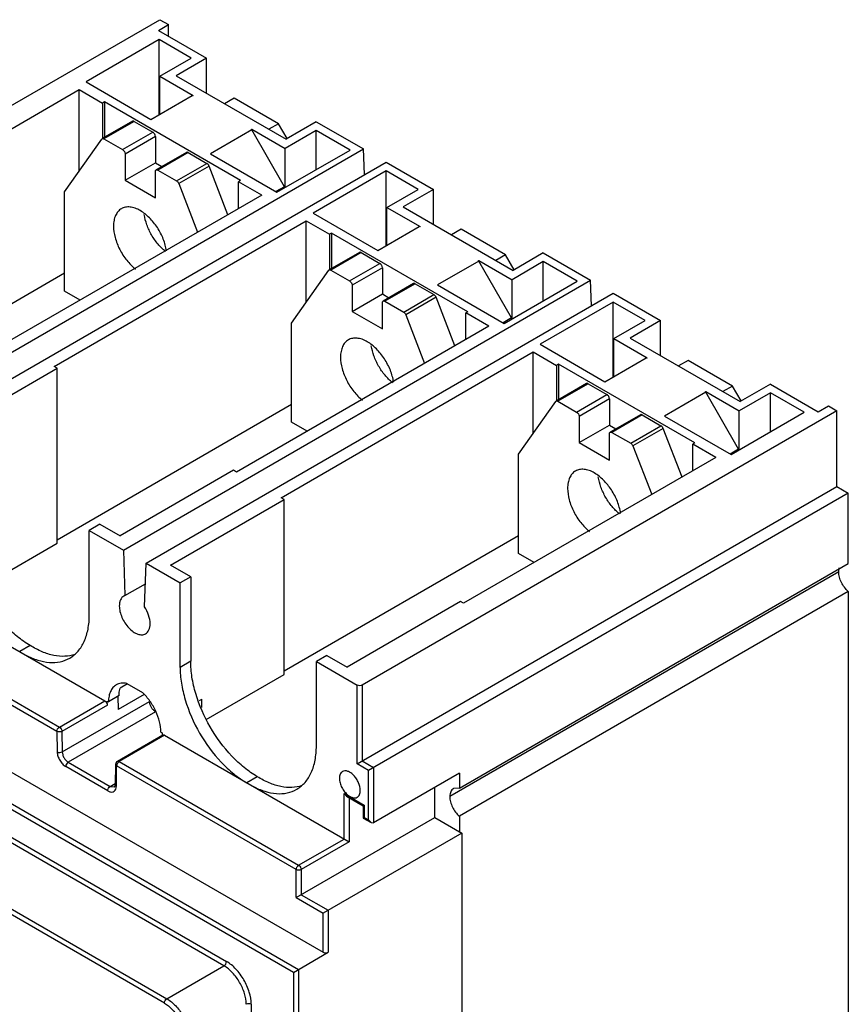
# Model space of a CAD drawing. Header units: millimetres. Extents: x 39 to 217, y 27 to 329.
# Tile 3 of 3: x 100 to 217, y 191 to 329. Entities that reach past the tile are written whole.
import ezdxf

# ---------------------------------------------------------------- set-up
doc = ezdxf.new("R2010")
doc.units = ezdxf.units.MM
doc.header["$LTSCALE"] = 23.166512
doc.layers.get('0').update_dxf_attribs({"linetype": 'CONTINUOUS'})

msp = doc.modelspace()

# ---------------------------------------------------------------- linework, layer by layer
at = {"color": 7, "linetype": 'Continuous'}
for p, q in [((53.61, 290.42), (120.14, 328.83)), ((120.14, 328.83), (121.35, 328.14)), ((119.93, 327.32), (121.35, 328.14)), ((119.93, 327.32), (126.65, 323.44)), ((121.35, 326.51), (121.35, 328.14)), ((120.04, 326.04), (109.79, 320.12)), ((120.04, 315.54), (120.04, 326.04)), ((124.53, 323.44), (120.04, 326.04)), ((120.14, 320.91), (124.53, 323.44)), ((126.65, 323.44), (122.41, 320.99)), ((126.65, 318.55), (126.65, 323.44)), ((109.79, 320.12), (118.87, 314.87)), ((120.14, 315.61), (120.14, 320.91)), ((120.14, 320.91), (124.81, 318.22)), ((122.41, 320.99), (137.82, 312.09)), ((73.48, 298.62), (108.83, 319.04)), ((108.83, 307.63), (108.83, 319.04)), ((108.83, 319.04), (112.08, 317.16)), ((112.37, 317.32), (112.08, 317.16)), ((112.37, 317.32), (112.37, 312.35)), ((131.46, 306.3), (112.37, 317.32)), ((118.87, 314.87), (124.67, 318.22)), ((124.74, 318.18), (124.67, 318.22)), ((124.81, 318.22), (124.74, 318.18)), ((130.55, 317.85), (129.2, 317.07)), ((136.75, 314.26), (130.55, 317.85)), ((112.08, 317.16), (112.08, 312.17)), ((116.28, 314.61), (112.04, 312.17)), ((116.53, 314.59), (112.29, 312.14)), ((116.53, 314.59), (119.15, 313.07)), ((142.06, 314.54), (137.82, 312.09)), ((142.06, 314.54), (148.68, 310.73)), ((114.91, 310.63), (119.15, 313.07)), ((133.01, 313.4), (127.22, 310.05)), ((132.94, 313.44), (133.01, 313.48)), ((133.01, 313.4), (132.94, 313.44)), ((133.01, 313.44), (133.01, 313.48)), ((133.01, 313.48), (137.68, 310.79)), ((137.61, 305.44), (133.01, 313.4)), ((136.75, 314.26), (135.41, 313.49)), ((137.96, 312.17), (136.75, 314.26)), ((142.06, 313.32), (137.68, 310.79)), ((142.06, 307.85), (142.06, 313.32)), ((146.8, 310.58), (142.06, 313.32)), ((106.78, 304.71), (111.98, 312.11)), ((111.98, 312.11), (112.04, 312.17)), ((112.29, 312.14), (114.91, 310.63)), ((119.51, 312.46), (115.27, 310.01)), ((119.51, 312.46), (119.51, 308.79)), ((83.2, 272.92), (148.68, 310.73)), ((136.55, 304.66), (146.8, 310.58)), ((137.68, 305.4), (137.68, 310.79)), ((148.8, 307.13), (148.68, 310.73)), ((115.27, 310.01), (115.27, 306.34)), ((123.85, 310.24), (119.61, 307.79)), ((124.1, 310.22), (119.86, 307.77)), ((124.1, 310.22), (126.73, 308.7)), ((127.22, 310.05), (136.55, 304.66)), ((86.38, 271.09), (151.86, 308.89)), ((115.27, 306.34), (119.51, 308.79)), ((119.51, 308.79), (120.42, 308.26)), ((119.51, 303.89), (119.51, 307.56)), ((119.86, 307.77), (122.49, 306.25)), ((122.49, 306.25), (126.73, 308.7)), ((127.03, 308.32), (122.79, 305.87)), ((129.68, 301.51), (127.03, 308.32)), ((151.86, 307.67), (141.61, 301.75)), ((151.86, 308.89), (158.47, 305.07)), ((151.86, 297.17), (151.86, 307.67)), ((156.35, 305.07), (151.86, 307.67)), ((115.27, 306.34), (119.51, 303.89)), ((131.46, 306.3), (131.18, 306.13)), ((122.79, 305.87), (125.43, 299.06)), ((131.18, 302.38), (131.18, 306.13)), ((134.43, 304.26), (131.18, 306.13)), ((137.61, 305.44), (136.41, 304.75)), ((137.61, 305.36), (137.61, 305.44)), ((137.68, 305.4), (137.61, 305.36)), ((137.65, 305.42), (137.68, 305.4)), ((151.96, 302.54), (156.35, 305.07)), ((158.47, 305.07), (154.23, 302.62)), ((158.47, 300.17), (158.47, 305.07)), ((134.43, 304.26), (99.07, 283.84)), ((106.78, 290.82), (106.78, 304.71)), ((151.96, 297.23), (151.96, 302.54)), ((151.96, 302.54), (156.63, 299.85)), ((154.23, 302.62), (169.64, 293.72)), ((105.3, 280.25), (140.65, 300.66)), ((140.65, 289.26), (140.65, 300.66)), ((140.65, 300.66), (143.9, 298.79)), ((141.61, 301.75), (150.69, 296.5)), ((150.69, 296.5), (156.49, 299.85)), ((156.56, 299.81), (156.49, 299.85)), ((156.63, 299.85), (156.56, 299.81)), ((162.37, 299.48), (161.02, 298.7)), ((168.57, 295.89), (162.37, 299.48)), ((144.19, 298.95), (143.9, 298.79)), ((143.9, 298.79), (143.9, 293.79)), ((144.19, 298.95), (144.19, 293.98)), ((163.28, 287.93), (144.19, 298.95)), ((148.1, 296.24), (143.86, 293.79)), ((148.35, 296.22), (144.11, 293.77)), ((148.35, 296.22), (150.97, 294.7)), ((168.57, 295.89), (167.23, 295.12)), ((169.78, 293.8), (168.57, 295.89)), ((173.88, 296.17), (169.64, 293.72)), ((173.88, 296.17), (180.5, 292.36)), ((138.6, 286.34), (143.8, 293.74)), ((143.8, 293.74), (143.86, 293.79)), ((144.11, 293.77), (146.73, 292.25)), ((146.73, 292.25), (150.97, 294.7)), ((151.33, 294.09), (147.09, 291.64)), ((151.33, 294.09), (151.33, 290.42)), ((164.83, 295.03), (159.04, 291.68)), ((164.76, 295.07), (164.83, 295.11)), ((164.83, 295.03), (164.76, 295.07)), ((164.83, 295.07), (164.83, 295.11)), ((164.83, 295.11), (169.5, 292.42)), ((169.43, 287.07), (164.83, 295.03)), ((173.88, 294.95), (169.5, 292.42)), ((173.88, 289.48), (173.88, 294.95)), ((178.62, 292.21), (173.88, 294.95)), ((73.9, 274.37), (106.78, 293.36)), ((169.5, 287.03), (169.5, 292.42)), ((115.02, 254.55), (180.5, 292.36)), ((147.09, 291.64), (147.09, 287.97)), ((155.67, 291.87), (151.43, 289.42)), ((155.92, 291.85), (151.68, 289.4)), ((155.92, 291.85), (158.55, 290.33)), ((159.04, 291.68), (168.37, 286.29)), ((168.37, 286.29), (178.62, 292.21)), ((180.62, 288.75), (180.5, 292.36)), ((108.97, 289.56), (106.78, 290.82)), ((118.2, 252.72), (183.68, 290.52)), ((147.09, 287.97), (151.33, 290.42)), ((151.33, 290.42), (152.24, 289.89)), ((154.31, 287.88), (158.55, 290.33)), ((158.85, 289.95), (154.61, 287.5)), ((161.5, 283.14), (158.85, 289.95)), ((183.68, 290.52), (190.29, 286.7)), ((151.33, 285.52), (151.33, 289.19)), ((151.68, 289.4), (154.31, 287.88)), ((183.68, 289.29), (173.43, 283.38)), ((183.68, 278.8), (183.68, 289.29)), ((188.17, 286.7), (183.68, 289.29)), ((147.09, 287.97), (151.33, 285.52)), ((154.61, 287.5), (157.25, 280.69)), ((163.28, 287.93), (163, 287.76)), ((163, 284.01), (163, 287.76)), ((166.25, 285.89), (163, 287.76)), ((169.43, 287.07), (168.23, 286.38)), ((169.43, 286.99), (169.43, 287.07)), ((169.5, 287.03), (169.43, 286.99)), ((169.47, 287.05), (169.5, 287.03)), ((166.25, 285.89), (130.89, 265.47)), ((138.6, 272.45), (138.6, 286.34)), ((183.78, 284.17), (188.17, 286.7)), ((190.29, 286.7), (186.05, 284.25)), ((190.29, 281.8), (190.29, 286.7)), ((183.78, 278.86), (183.78, 284.17)), ((183.78, 284.17), (188.45, 281.48)), ((186.05, 284.25), (201.46, 275.35)), ((173.43, 283.38), (182.51, 278.13)), ((137.12, 261.88), (172.47, 282.29)), ((172.47, 270.89), (172.47, 282.29)), ((172.47, 282.29), (175.72, 280.42)), ((182.51, 278.13), (188.31, 281.48)), ((188.38, 281.43), (188.31, 281.48)), ((188.45, 281.48), (188.38, 281.43)), ((89.81, 270.82), (105.72, 280.01)), ((105.72, 280.01), (105.3, 280.25)), ((105.72, 255.51), (105.72, 280.01)), ((176.01, 280.58), (175.72, 280.42)), ((175.72, 280.42), (175.72, 275.42)), ((176.01, 280.58), (176.01, 275.61)), ((195.1, 269.56), (176.01, 280.58)), ((194.19, 281.11), (192.84, 280.33)), ((200.39, 277.52), (194.19, 281.11)), ((179.92, 277.87), (175.68, 275.42)), ((180.17, 277.85), (175.93, 275.4)), ((180.17, 277.85), (182.79, 276.33)), ((200.39, 277.52), (199.05, 276.75)), ((201.6, 275.43), (200.39, 277.52)), ((205.7, 277.8), (201.46, 275.35)), ((205.7, 277.8), (212.42, 273.92)), ((178.55, 273.88), (182.79, 276.33)), ((196.65, 276.66), (190.86, 273.31)), ((196.58, 276.7), (196.65, 276.74)), ((196.65, 276.66), (196.58, 276.7)), ((196.65, 276.7), (196.65, 276.74)), ((196.65, 276.74), (201.32, 274.05)), ((201.25, 268.7), (196.65, 276.66)), ((205.7, 276.58), (201.32, 274.05)), ((205.7, 271.11), (205.7, 276.58)), ((210.44, 273.84), (205.7, 276.58)), ((105.72, 256), (138.6, 274.99)), ((170.42, 267.97), (175.62, 275.37)), ((175.62, 275.37), (175.68, 275.42)), ((175.93, 275.4), (178.55, 273.88)), ((183.15, 275.72), (178.91, 273.27)), ((183.15, 275.72), (183.15, 272.05)), ((212.42, 273.92), (213.84, 274.74)), ((213.84, 274.74), (215.04, 274.05)), ((215.04, 274.05), (148.5, 235.63)), ((178.91, 273.27), (178.91, 269.6)), ((187.49, 273.5), (183.25, 271.05)), ((187.74, 273.48), (183.5, 271.03)), ((187.74, 273.48), (190.37, 271.96)), ((190.86, 273.31), (200.19, 267.92)), ((200.19, 267.92), (210.44, 273.84)), ((201.32, 268.66), (201.32, 274.05)), ((215.04, 263.43), (215.04, 274.05)), ((140.79, 271.19), (138.6, 272.45)), ((178.91, 269.6), (183.15, 272.05)), ((183.15, 272.05), (184.06, 271.52)), ((186.13, 269.51), (190.37, 271.96)), ((183.15, 267.15), (183.15, 270.82)), ((183.5, 271.03), (186.13, 269.51)), ((190.67, 271.58), (186.43, 269.13)), ((193.32, 264.77), (190.67, 271.58)), ((178.91, 269.6), (183.15, 267.15)), ((186.43, 269.13), (189.07, 262.32)), ((195.1, 269.56), (194.82, 269.39)), ((194.82, 265.64), (194.82, 269.39)), ((198.07, 267.52), (194.82, 269.39)), ((170.42, 254.08), (170.42, 267.97)), ((201.25, 268.7), (200.05, 268)), ((201.25, 268.62), (201.25, 268.7)), ((201.32, 268.66), (201.25, 268.62)), ((201.29, 268.68), (201.32, 268.66)), ((198.07, 267.52), (162.71, 247.1)), ((130.47, 265.72), (114.56, 256.53)), ((130.89, 265.47), (130.47, 265.72)), ((147.79, 224.61), (215.04, 263.43)), ((215.04, 263.43), (216.63, 262.51)), ((216.63, 262.51), (149.38, 223.69)), ((216.63, 252.69), (216.63, 262.51)), ((121.63, 252.45), (137.54, 261.64)), ((137.54, 261.64), (137.12, 261.88)), ((137.54, 237.14), (137.54, 261.64)), ((111.73, 258.17), (110.25, 257.31)), ((111.73, 258.17), (114.56, 256.53)), ((110.25, 245.47), (110.25, 257.31)), ((110.25, 257.31), (115.02, 254.55)), ((137.54, 237.63), (170.42, 256.61)), ((94.81, 249.21), (105.72, 255.51)), ((44.8, 254.92), (143.02, 198.22)), ((115.02, 254.55), (115.24, 248.18)), ((172.61, 252.82), (170.42, 254.08)), ((41.13, 252.63), (139.56, 195.81)), ((117.98, 246.6), (118.2, 252.72)), ((118.2, 252.72), (122.97, 249.96)), ((124.46, 250.82), (121.63, 252.45)), ((162.11, 221.21), (216.63, 252.69)), ((138.85, 195.4), (40.77, 252.02)), ((215.29, 251.49), (160.77, 220.02)), ((115.24, 248.18), (118.1, 249.83)), ((124.46, 250.82), (122.97, 249.96)), ((122.97, 238.12), (122.97, 249.96)), ((124.46, 250.82), (124.46, 238.98)), ((216.63, 248.74), (162.11, 217.27)), ((216.63, 248.74), (216.63, 189.23)), ((88.98, 246.97), (112.42, 233.43)), ((115.24, 248.18), (115.08, 248.11)), ((162.29, 247.35), (146.38, 238.16)), ((162.71, 247.1), (162.29, 247.35)), ((50.14, 242.72), (129.48, 196.92)), ((82.61, 243.3), (106.06, 229.76)), ((129.12, 196.31), (49.79, 242.11)), ((101.97, 241.18), (100.49, 240.33)), ((124.46, 238.98), (122.97, 238.12)), ((143.55, 239.8), (142.07, 238.94)), ((142.07, 227.1), (142.07, 238.94)), ((142.07, 238.94), (147.79, 235.63)), ((143.55, 239.8), (146.38, 238.16)), ((41.8, 237.5), (121.13, 191.7)), ((120.78, 191.09), (41.45, 236.89)), ((115.52, 235.85), (117.7, 234.59)), ((126.63, 230.84), (137.54, 237.14)), ((105.71, 229.15), (94.92, 235.37)), ((115.6, 235.8), (114.56, 235.2)), ((147.79, 224.61), (147.79, 235.63)), ((148.5, 235.63), (148.5, 225.02)), ((106.06, 229.76), (112.42, 233.43)), ((106.46, 226.29), (118.69, 233.35)), ((112.78, 232.83), (112.77, 233.4)), ((112.77, 233.4), (112.94, 233.3)), ((114.43, 234.16), (112.94, 233.3)), ((114.26, 234.06), (114.28, 232.2)), ((117.93, 234.3), (114.28, 232.2)), ((125.69, 233.47), (126.01, 233.65)), ((126.01, 232.51), (126.01, 233.65)), ((112.78, 232.83), (106.41, 229.16)), ((119.54, 231.9), (107.3, 224.84)), ((119.59, 231.87), (119.54, 231.9)), ((105.71, 229.15), (105.75, 226.28)), ((106.41, 229.16), (106.46, 226.29)), ((120.28, 229.06), (120.45, 228.96)), ((120.45, 228.96), (120.45, 228.63)), ((120.55, 228.63), (114.18, 224.95)), ((120.8, 228.6), (114.43, 224.93)), ((120.8, 228.6), (146.66, 213.67)), ((107.3, 224.84), (113.19, 221.44)), ((114.43, 224.93), (139.59, 210.4)), ((148.5, 225.02), (150.09, 224.1)), ((112.83, 220.83), (106.95, 224.22)), ((113.93, 224.53), (113.89, 221.71)), ((114.04, 221.5), (114.08, 224.31)), ((139.24, 209.79), (114.08, 224.31)), ((149.38, 223.69), (147.79, 224.61)), ((149.38, 216.75), (149.38, 223.69)), ((150.09, 224.1), (150.09, 216.34)), ((133.79, 222.81), (132.31, 221.95)), ((162.11, 223.28), (150.09, 216.34)), ((162.11, 223.28), (162.11, 221.21)), ((113.19, 221.44), (113.89, 221.85)), ((113.19, 221.44), (113.79, 221.38)), ((158.68, 217.1), (158.68, 221.3)), ((162.11, 221.21), (161.3, 221.14)), ((145.95, 214.08), (145.95, 220.44)), ((145.95, 220.44), (148.78, 218.81)), ((145.95, 220.44), (146.31, 220.07)), ((146.31, 220.07), (148.64, 218.73)), ((146.66, 219.87), (146.66, 213.67)), ((148.78, 218.81), (148.64, 218.73)), ((148.64, 218.73), (148.64, 217.01)), ((148.78, 218.81), (148.78, 217.1)), ((139.24, 205.87), (158.68, 217.1)), ((148.78, 217.1), (148.64, 217.01)), ((148.64, 217.01), (149.74, 216.38)), ((148.78, 217.1), (149.38, 216.75)), ((149.38, 216.75), (149.74, 216.38)), ((158.68, 217.1), (162.47, 214.91)), ((162.11, 217.27), (162.11, 215.12)), ((149.74, 216.38), (150.09, 216.34)), ((139.59, 210.4), (145.95, 214.08)), ((162.47, 214.91), (143.02, 203.69)), ((162.47, 214.91), (162.47, 98.15)), ((146.66, 213.67), (139.94, 209.79)), ((139.24, 205.87), (139.24, 209.79)), ((139.94, 209.79), (139.94, 206.28)), ((139.24, 205.87), (143.02, 203.69)), ((139.94, 206.28), (143.73, 204.09)), ((143.02, 198.22), (143.02, 203.69)), ((143.73, 204.09), (143.73, 198.22)), ((138.85, 195.4), (143.73, 198.22)), ((121.13, 191.7), (129.12, 196.31)), ((138.85, 195.4), (138.85, 94.4)), ((139.56, 195.81), (139.56, 94.15)), ((132.94, 190.93), (132.94, 99.32))]:
    msp.add_line(p, q, dxfattribs=at)
for centre, radius, start, end in [((119.88, 233.37), 1.19, 180.8791, 183.4634), ((114.43, 224.52), 0.5, 119.9999, 179.1263), ((114.92, 224.24), 0.849, 141.2679, 150.039)]:
    msp.add_arc(centre, radius, start, end, dxfattribs=at)
for points, knots in [([(116.53, 314.59), (116.49, 314.61), (116.41, 314.65), (116.31, 314.63), (116.28, 314.61)], [0, 0, 0, 0, 0.550734, 1, 1, 1, 1]), ([(119.51, 312.46), (119.51, 312.58), (119.43, 312.82), (119.26, 313.01), (119.15, 313.07)], [0, 0, 0, 0, 0.499999, 1, 1, 1, 1]), ([(112.04, 312.17), (112.07, 312.18), (112.16, 312.2), (112.25, 312.16), (112.29, 312.14)], [0, 0, 0, 0, 0.449266, 1, 1, 1, 1]), ([(114.91, 310.63), (115.02, 310.56), (115.18, 310.37), (115.27, 310.13), (115.27, 310.01)], [0, 0, 0, 0, 0.499997, 1, 1, 1, 1]), ([(124.1, 310.22), (124.06, 310.24), (123.98, 310.27), (123.89, 310.26), (123.85, 310.24)], [0, 0, 0, 0, 0.550038, 1, 1, 1, 1]), ([(119.51, 307.56), (119.51, 307.61), (119.52, 307.7), (119.58, 307.77), (119.61, 307.79)], [0, 0, 0, 0, 0.550039, 1, 1, 1, 1]), ([(119.61, 307.79), (119.65, 307.81), (119.74, 307.83), (119.82, 307.79), (119.86, 307.77)], [0, 0, 0, 0, 0.449963, 1, 1, 1, 1]), ([(127.03, 308.32), (127.02, 308.36), (126.95, 308.51), (126.83, 308.64), (126.73, 308.7)], [0, 0, 0, 0, 0.262961, 1, 1, 1, 1]), ([(122.49, 306.25), (122.52, 306.23), (122.65, 306.13), (122.75, 305.99), (122.79, 305.87)], [0, 0, 0, 0, 0.229289, 1, 1, 1, 1]), ([(114.74, 302.36), (114.56, 302.25), (114.24, 301.98), (113.89, 301.41), (113.68, 300.71), (113.64, 300.2), (113.64, 299.93)], [0, 0, 0, 0, 0.217783, 0.45091, 0.710297, 1, 1, 1, 1]), ([(117.39, 302.09), (117.15, 302.23), (116.69, 302.45), (115.98, 302.62), (115.31, 302.6), (114.91, 302.46), (114.74, 302.36)], [0, 0, 0, 0, 0.289702, 0.549088, 0.782216, 1, 1, 1, 1]), ([(121.07, 296.44), (120.99, 297), (120.66, 298.15), (119.84, 299.73), (118.75, 301.1), (117.85, 301.82), (117.39, 302.09)], [0, 0, 0, 0, 0.247783, 0.510449, 0.767522, 1, 1, 1, 1]), ([(120.93, 296.37), (120.55, 296.67), (119.82, 297.4), (118.94, 298.66), (118.28, 300.06), (118.02, 301.05), (117.95, 301.53)], [0, 0, 0, 0, 0.242598, 0.5, 0.757401, 1, 1, 1, 1]), ([(113.64, 299.93), (113.64, 299.39), (113.82, 298.26), (114.46, 296.63), (115.42, 295.12), (116.25, 294.27), (116.7, 293.91)], [0, 0, 0, 0, 0.232479, 0.489553, 0.752217, 1, 1, 1, 1]), ([(148.35, 296.22), (148.31, 296.24), (148.23, 296.28), (148.13, 296.26), (148.1, 296.24)], [0, 0, 0, 0, 0.550734, 1, 1, 1, 1]), ([(143.86, 293.79), (143.89, 293.81), (143.98, 293.83), (144.07, 293.79), (144.11, 293.77)], [0, 0, 0, 0, 0.449266, 1, 1, 1, 1]), ([(151.33, 294.09), (151.33, 294.21), (151.25, 294.45), (151.08, 294.64), (150.97, 294.7)], [0, 0, 0, 0, 0.499999, 1, 1, 1, 1]), ([(146.73, 292.25), (146.84, 292.19), (147, 292), (147.09, 291.76), (147.09, 291.64)], [0, 0, 0, 0, 0.499997, 1, 1, 1, 1]), ([(155.92, 291.85), (155.88, 291.87), (155.8, 291.9), (155.71, 291.89), (155.67, 291.87)], [0, 0, 0, 0, 0.550038, 1, 1, 1, 1]), ([(158.85, 289.95), (158.84, 289.99), (158.77, 290.14), (158.65, 290.27), (158.55, 290.33)], [0, 0, 0, 0, 0.262961, 1, 1, 1, 1]), ([(151.33, 289.19), (151.33, 289.24), (151.34, 289.33), (151.4, 289.4), (151.43, 289.42)], [0, 0, 0, 0, 0.550039, 1, 1, 1, 1]), ([(151.43, 289.42), (151.47, 289.44), (151.56, 289.45), (151.64, 289.42), (151.68, 289.4)], [0, 0, 0, 0, 0.449963, 1, 1, 1, 1]), ([(154.31, 287.88), (154.34, 287.86), (154.47, 287.76), (154.57, 287.62), (154.61, 287.5)], [0, 0, 0, 0, 0.229289, 1, 1, 1, 1]), ([(149.21, 283.72), (148.97, 283.86), (148.51, 284.08), (147.8, 284.25), (147.13, 284.23), (146.73, 284.09), (146.56, 283.98)], [0, 0, 0, 0, 0.289702, 0.549088, 0.782216, 1, 1, 1, 1]), ([(146.56, 283.98), (146.38, 283.88), (146.05, 283.61), (145.71, 283.04), (145.5, 282.34), (145.46, 281.83), (145.46, 281.56)], [0, 0, 0, 0, 0.217783, 0.45091, 0.710297, 1, 1, 1, 1]), ([(152.89, 278.07), (152.81, 278.63), (152.48, 279.78), (151.66, 281.36), (150.57, 282.73), (149.67, 283.45), (149.21, 283.72)], [0, 0, 0, 0, 0.247783, 0.510449, 0.767522, 1, 1, 1, 1]), ([(152.76, 277.99), (152.37, 278.3), (151.65, 279.02), (150.76, 280.29), (150.11, 281.69), (149.84, 282.68), (149.77, 283.16)], [0, 0, 0, 0, 0.242501, 0.499901, 0.757353, 1, 1, 1, 1]), ([(145.46, 281.56), (145.46, 281.02), (145.64, 279.89), (146.28, 278.26), (147.24, 276.75), (148.07, 275.9), (148.52, 275.54)], [0, 0, 0, 0, 0.232479, 0.489553, 0.752217, 1, 1, 1, 1]), ([(180.17, 277.85), (180.13, 277.87), (180.05, 277.91), (179.95, 277.89), (179.92, 277.87)], [0, 0, 0, 0, 0.550734, 1, 1, 1, 1]), ([(183.15, 275.72), (183.15, 275.84), (183.07, 276.08), (182.9, 276.27), (182.79, 276.33)], [0, 0, 0, 0, 0.499999, 1, 1, 1, 1]), ([(175.68, 275.42), (175.71, 275.44), (175.8, 275.46), (175.89, 275.42), (175.93, 275.4)], [0, 0, 0, 0, 0.449266, 1, 1, 1, 1]), ([(178.55, 273.88), (178.66, 273.82), (178.82, 273.63), (178.91, 273.39), (178.91, 273.27)], [0, 0, 0, 0, 0.499997, 1, 1, 1, 1]), ([(187.74, 273.48), (187.7, 273.5), (187.62, 273.53), (187.53, 273.52), (187.49, 273.5)], [0, 0, 0, 0, 0.550038, 1, 1, 1, 1]), ([(190.67, 271.58), (190.66, 271.62), (190.59, 271.77), (190.47, 271.9), (190.37, 271.96)], [0, 0, 0, 0, 0.262961, 1, 1, 1, 1]), ([(183.15, 270.82), (183.15, 270.87), (183.16, 270.96), (183.22, 271.03), (183.25, 271.05)], [0, 0, 0, 0, 0.550039, 1, 1, 1, 1]), ([(183.25, 271.05), (183.29, 271.07), (183.38, 271.08), (183.46, 271.05), (183.5, 271.03)], [0, 0, 0, 0, 0.449963, 1, 1, 1, 1]), ([(186.13, 269.51), (186.16, 269.49), (186.29, 269.39), (186.39, 269.25), (186.43, 269.13)], [0, 0, 0, 0, 0.229289, 1, 1, 1, 1]), ([(178.38, 265.61), (178.2, 265.51), (177.87, 265.24), (177.53, 264.67), (177.32, 263.97), (177.28, 263.46), (177.28, 263.19)], [0, 0, 0, 0, 0.217783, 0.45091, 0.710297, 1, 1, 1, 1]), ([(181.03, 265.35), (180.79, 265.49), (180.33, 265.71), (179.62, 265.88), (178.95, 265.86), (178.55, 265.71), (178.38, 265.61)], [0, 0, 0, 0, 0.289702, 0.549088, 0.782216, 1, 1, 1, 1]), ([(184.71, 259.69), (184.63, 260.26), (184.3, 261.41), (183.48, 262.99), (182.39, 264.36), (181.49, 265.08), (181.03, 265.35)], [0, 0, 0, 0, 0.247783, 0.510449, 0.767522, 1, 1, 1, 1]), ([(184.57, 259.62), (184.19, 259.93), (183.46, 260.65), (182.58, 261.92), (181.92, 263.32), (181.66, 264.31), (181.59, 264.79)], [0, 0, 0, 0, 0.242598, 0.5, 0.757401, 1, 1, 1, 1]), ([(177.28, 263.19), (177.28, 262.65), (177.46, 261.52), (178.1, 259.89), (179.06, 258.38), (179.89, 257.53), (180.34, 257.17)], [0, 0, 0, 0, 0.232479, 0.489553, 0.752217, 1, 1, 1, 1]), ([(101.97, 241.18), (101.33, 241.55), (100.07, 242.44), (97.71, 244.65), (95.21, 248.06), (93.51, 251.92), (92.77, 255.08), (92.64, 256.61), (92.64, 257.35)], [0, 0, 0, 0, 0.114248, 0.237547, 0.499999, 0.762451, 0.885751, 1, 1, 1, 1]), ([(215.29, 251.49), (215.29, 251.55), (215.3, 251.76), (215.34, 251.97), (215.4, 252.12)], [0, 0, 0, 0, 0.267953, 1, 1, 1, 1]), ([(216.63, 248.74), (216.23, 249.1), (215.74, 249.76), (215.37, 250.74), (215.29, 251.25), (215.29, 251.49)], [0, 0, 0, 0, 0.511377, 0.767253, 1, 1, 1, 1]), ([(115.08, 248.11), (114.98, 248.05), (114.8, 247.89), (114.6, 247.57), (114.48, 247.16), (114.45, 246.87), (114.45, 246.71)], [0, 0, 0, 0, 0.217913, 0.451034, 0.71045, 1, 1, 1, 1]), ([(114.45, 246.71), (114.45, 246.45), (114.53, 245.91), (114.8, 245.1), (115.22, 244.33), (115.75, 243.64), (116.35, 243.11), (116.98, 242.77), (117.6, 242.64), (117.98, 242.74), (118.13, 242.83)], [0, 0, 0, 0, 0.128825, 0.270598, 0.417898, 0.562393, 0.696206, 0.813598, 0.913066, 1, 1, 1, 1]), ([(118.77, 244.22), (118.77, 244.63), (118.6, 245.47), (118.22, 246.23), (117.98, 246.6)], [0, 0, 0, 0, 0.474807, 1, 1, 1, 1]), ([(107.51, 239.42), (107.94, 239.67), (108.76, 240.36), (109.63, 241.78), (110.14, 243.53), (110.25, 244.8), (110.25, 245.47)], [0, 0, 0, 0, 0.217773, 0.450935, 0.710216, 1, 1, 1, 1]), ([(118.13, 242.83), (118.24, 242.89), (118.42, 243.04), (118.62, 243.37), (118.74, 243.78), (118.77, 244.07), (118.77, 244.22)], [0, 0, 0, 0, 0.217724, 0.450873, 0.710468, 1, 1, 1, 1]), ([(108.23, 239.93), (107.78, 239.77), (106.79, 239.6), (105.22, 239.74), (103.57, 240.28), (102.51, 240.85), (101.97, 241.18)], [0, 0, 0, 0, 0.216398, 0.451597, 0.712229, 1, 1, 1, 1]), ([(101.32, 239.85), (101.86, 239.56), (102.95, 239.09), (104.61, 238.75), (106.16, 238.83), (107.1, 239.18), (107.51, 239.42)], [0, 0, 0, 0, 0.287157, 0.545529, 0.779747, 1, 1, 1, 1]), ([(133.79, 222.81), (133.15, 223.18), (131.89, 224.07), (129.53, 226.28), (127.03, 229.69), (125.33, 233.55), (124.59, 236.71), (124.46, 238.24), (124.46, 238.98)], [0, 0, 0, 0, 0.114248, 0.237547, 0.499999, 0.762451, 0.885751, 1, 1, 1, 1]), ([(122.97, 238.12), (122.97, 237.38), (123.11, 235.85), (123.84, 232.7), (125.55, 228.83), (128.04, 225.42), (130.41, 223.21), (131.67, 222.32), (132.31, 221.95)], [0, 0, 0, 0, 0.114249, 0.237549, 0.500001, 0.762453, 0.885752, 1, 1, 1, 1]), ([(115.52, 235.85), (115.25, 235.91), (114.73, 235.95), (114.23, 235.79), (114.02, 235.67)], [0, 0, 0, 0, 0.524359, 1, 1, 1, 1]), ([(114.02, 235.67), (113.85, 235.57), (113.53, 235.3), (113.18, 234.75), (112.98, 234.06), (112.94, 233.56), (112.94, 233.3)], [0, 0, 0, 0, 0.217776, 0.450913, 0.710276, 1, 1, 1, 1]), ([(114.43, 234.16), (114.43, 234.25), (114.44, 234.6), (114.49, 234.95), (114.56, 235.2)], [0, 0, 0, 0, 0.264204, 1, 1, 1, 1]), ([(120.28, 229.06), (120.28, 229.54), (120.13, 230.55), (119.6, 232.02), (118.79, 233.41), (118.09, 234.23), (117.7, 234.59)], [0, 0, 0, 0, 0.230307, 0.484361, 0.746667, 1, 1, 1, 1]), ([(148.5, 235.63), (148.4, 235.57), (148.15, 235.52), (147.9, 235.57), (147.79, 235.63)], [0, 0, 0, 0, 0.499998, 1, 1, 1, 1]), ([(112.69, 233.15), (112.67, 233.18), (112.6, 233.29), (112.51, 233.39), (112.42, 233.43)], [0, 0, 0, 0, 0.266769, 1, 1, 1, 1]), ([(112.78, 232.82), (112.78, 232.85), (112.77, 232.96), (112.73, 233.07), (112.69, 233.15)], [0, 0, 0, 0, 0.229657, 1, 1, 1, 1]), ([(119.54, 231.9), (119.42, 231.97), (119.2, 232.15), (118.86, 232.59), (118.71, 233.02), (118.69, 233.3)], [0, 0, 0, 0, 0.236007, 0.497372, 1, 1, 1, 1]), ([(105.71, 229.15), (105.71, 229.27), (105.79, 229.51), (105.95, 229.7), (106.06, 229.76)], [0, 0, 0, 0, 0.500002, 1, 1, 1, 1]), ([(106.41, 229.16), (106.31, 229.09), (106.06, 229.05), (105.81, 229.09), (105.71, 229.15)], [0, 0, 0, 0, 0.501203, 1, 1, 1, 1]), ([(106.06, 229.76), (106.16, 229.7), (106.33, 229.51), (106.41, 229.28), (106.41, 229.16)], [0, 0, 0, 0, 0.49896, 1, 1, 1, 1]), ([(120.8, 228.6), (120.75, 228.62), (120.67, 228.66), (120.58, 228.64), (120.55, 228.63)], [0, 0, 0, 0, 0.550093, 1, 1, 1, 1]), ([(105.75, 226.28), (105.85, 226.22), (106.1, 226.18), (106.35, 226.23), (106.46, 226.29)], [0, 0, 0, 0, 0.498858, 1, 1, 1, 1]), ([(105.75, 226.28), (105.75, 226.09), (105.83, 225.67), (106.09, 225.1), (106.46, 224.59), (106.78, 224.32), (106.95, 224.22)], [0, 0, 0, 0, 0.238319, 0.501093, 0.763273, 1, 1, 1, 1]), ([(106.46, 226.29), (106.46, 226.15), (106.51, 225.86), (106.69, 225.45), (106.96, 225.09), (107.18, 224.91), (107.3, 224.84)], [0, 0, 0, 0, 0.238295, 0.501093, 0.763297, 1, 1, 1, 1]), ([(139.33, 221.05), (139.76, 221.3), (140.58, 221.99), (141.45, 223.41), (141.96, 225.16), (142.07, 226.43), (142.07, 227.1)], [0, 0, 0, 0, 0.217773, 0.450935, 0.710216, 1, 1, 1, 1]), ([(107.3, 224.84), (107.2, 224.78), (107.03, 224.58), (106.95, 224.35), (106.95, 224.22)], [0, 0, 0, 0, 0.499998, 1, 1, 1, 1]), ([(114.18, 224.95), (114.22, 224.97), (114.31, 224.98), (114.39, 224.95), (114.43, 224.93)], [0, 0, 0, 0, 0.449924, 1, 1, 1, 1]), ([(114.43, 224.93), (114.42, 224.92), (114.35, 224.87), (114.29, 224.82), (114.26, 224.77)], [0, 0, 0, 0, 0.232339, 1, 1, 1, 1]), ([(114.08, 224.31), (114.04, 224.34), (113.97, 224.4), (113.93, 224.49), (113.93, 224.53)], [0, 0, 0, 0, 0.548827, 1, 1, 1, 1]), ([(114.18, 224.66), (114.17, 224.64), (114.13, 224.57), (114.1, 224.49), (114.09, 224.43)], [0, 0, 0, 0, 0.257347, 1, 1, 1, 1]), ([(145.73, 223.53), (145.66, 223.49), (145.53, 223.38), (145.4, 223.16), (145.32, 222.88), (145.3, 222.68), (145.3, 222.58)], [0, 0, 0, 0, 0.217691, 0.450887, 0.710621, 1, 1, 1, 1]), ([(148.23, 220.88), (148.23, 221.25), (148.08, 221.83), (147.71, 222.51), (147.35, 222.97), (146.94, 223.34), (146.51, 223.57), (146.09, 223.65), (145.83, 223.59), (145.73, 223.53)], [0, 0, 0, 0, 0.269613, 0.417088, 0.56178, 0.695778, 0.813337, 0.912947, 1, 1, 1, 1]), ([(140.05, 221.56), (139.6, 221.4), (138.61, 221.22), (137.04, 221.37), (135.39, 221.91), (134.33, 222.48), (133.79, 222.81)], [0, 0, 0, 0, 0.216398, 0.451597, 0.712229, 1, 1, 1, 1]), ([(145.3, 222.58), (145.3, 222.37), (145.37, 221.92), (145.62, 221.28), (146, 220.7), (146.32, 220.36), (146.5, 220.22)], [0, 0, 0, 0, 0.232493, 0.489633, 0.752282, 1, 1, 1, 1]), ([(112.83, 220.83), (112.83, 220.95), (112.92, 221.19), (113.08, 221.38), (113.19, 221.44)], [0, 0, 0, 0, 0.500002, 1, 1, 1, 1]), ([(112.83, 220.83), (112.96, 220.76), (113.2, 220.65), (113.6, 220.66), (113.9, 220.89), (113.98, 221.13), (114.01, 221.25)], [0, 0, 0, 0, 0.285836, 0.523107, 0.745507, 1, 1, 1, 1]), ([(113.79, 221.38), (113.81, 221.39), (113.88, 221.5), (113.89, 221.62), (113.89, 221.71)], [0, 0, 0, 0, 0.247532, 1, 1, 1, 1]), ([(113.89, 221.71), (113.89, 221.7), (113.89, 221.64), (113.93, 221.59), (113.96, 221.56)], [0, 0, 0, 0, 0.233847, 1, 1, 1, 1]), ([(114.01, 221.25), (114.01, 221.27), (114.03, 221.35), (114.03, 221.44), (114.04, 221.5)], [0, 0, 0, 0, 0.241095, 1, 1, 1, 1]), ([(133.14, 221.48), (133.68, 221.19), (134.77, 220.72), (136.43, 220.38), (137.98, 220.46), (138.92, 220.81), (139.33, 221.05)], [0, 0, 0, 0, 0.287157, 0.545529, 0.779747, 1, 1, 1, 1]), ([(147.81, 219.93), (147.87, 219.97), (148, 220.08), (148.14, 220.3), (148.22, 220.58), (148.23, 220.78), (148.23, 220.88)], [0, 0, 0, 0, 0.217691, 0.450887, 0.710621, 1, 1, 1, 1]), ([(161.3, 221.14), (161.21, 221.09), (161.06, 220.97), (160.9, 220.7), (160.79, 220.38), (160.77, 220.14), (160.77, 220.02)], [0, 0, 0, 0, 0.218761, 0.452389, 0.711624, 1, 1, 1, 1]), ([(146.5, 220.22), (146.54, 220.19), (146.7, 220.07), (146.88, 219.97), (147.02, 219.92)], [0, 0, 0, 0, 0.266506, 1, 1, 1, 1]), ([(147.02, 219.92), (147.15, 219.87), (147.42, 219.8), (147.7, 219.87), (147.81, 219.93)], [0, 0, 0, 0, 0.535942, 1, 1, 1, 1]), ([(160.77, 220.02), (160.77, 219.77), (160.85, 219.26), (161.23, 218.29), (161.71, 217.62), (162.11, 217.27)], [0, 0, 0, 0, 0.232747, 0.488623, 1, 1, 1, 1]), ([(139.24, 209.79), (139.24, 209.91), (139.32, 210.15), (139.49, 210.34), (139.59, 210.4)], [0, 0, 0, 0, 0.500002, 1, 1, 1, 1]), ([(139.94, 209.79), (139.84, 209.73), (139.59, 209.68), (139.34, 209.73), (139.24, 209.79)], [0, 0, 0, 0, 0.499999, 1, 1, 1, 1]), ([(139.59, 210.4), (139.61, 210.39), (139.71, 210.32), (139.79, 210.22), (139.84, 210.14)], [0, 0, 0, 0, 0.229114, 1, 1, 1, 1]), ([(139.84, 210.14), (139.86, 210.11), (139.91, 210), (139.94, 209.88), (139.94, 209.79)], [0, 0, 0, 0, 0.267144, 1, 1, 1, 1]), ([(143.02, 198.22), (143.13, 198.15), (143.37, 198.11), (143.62, 198.15), (143.73, 198.22)], [0, 0, 0, 0, 0.499999, 1, 1, 1, 1]), ([(129.12, 196.31), (129.23, 196.37), (129.39, 196.56), (129.48, 196.8), (129.48, 196.92)], [0, 0, 0, 0, 0.499998, 1, 1, 1, 1]), ([(132.23, 190.93), (132.23, 191.44), (132.04, 192.51), (131.37, 194.02), (130.4, 195.35), (129.56, 196.06), (129.12, 196.31)], [0, 0, 0, 0, 0.237238, 0.500001, 0.762763, 1, 1, 1, 1]), ([(132.94, 190.93), (132.94, 191.49), (132.72, 192.69), (131.98, 194.37), (130.9, 195.86), (129.97, 196.64), (129.48, 196.92)], [0, 0, 0, 0, 0.237241, 0.500001, 0.76276, 1, 1, 1, 1]), ([(120.78, 191.09), (120.78, 191.21), (120.86, 191.45), (121.03, 191.64), (121.13, 191.7)], [0, 0, 0, 0, 0.500002, 1, 1, 1, 1]), ([(121.13, 191.7), (121.57, 191.44), (122.41, 190.74), (123.38, 189.41), (124.05, 187.9), (124.24, 186.82), (124.24, 186.31)], [0, 0, 0, 0, 0.237237, 0.499999, 0.762762, 1, 1, 1, 1]), ([(120.78, 191.09), (121.17, 190.86), (121.91, 190.24), (122.77, 189.06), (123.36, 187.72), (123.53, 186.77), (123.53, 186.31)], [0, 0, 0, 0, 0.237252, 0.499999, 0.762746, 1, 1, 1, 1]), ([(132.94, 190.93), (132.83, 190.99), (132.58, 191.04), (132.34, 190.99), (132.23, 190.93)], [0, 0, 0, 0, 0.500001, 1, 1, 1, 1])]:
    msp.add_open_spline(points, degree=3, knots=knots, dxfattribs=at)
for points in [[(114.09, 224.43), (114.08, 224.39), (114.08, 224.35), (114.08, 224.31)], [(113.96, 221.56), (113.98, 221.53), (114.01, 221.51), (114.04, 221.5)]]:
    msp.add_open_spline(points, degree=3, dxfattribs=at)

doc.saveas('drawing.dxf')
